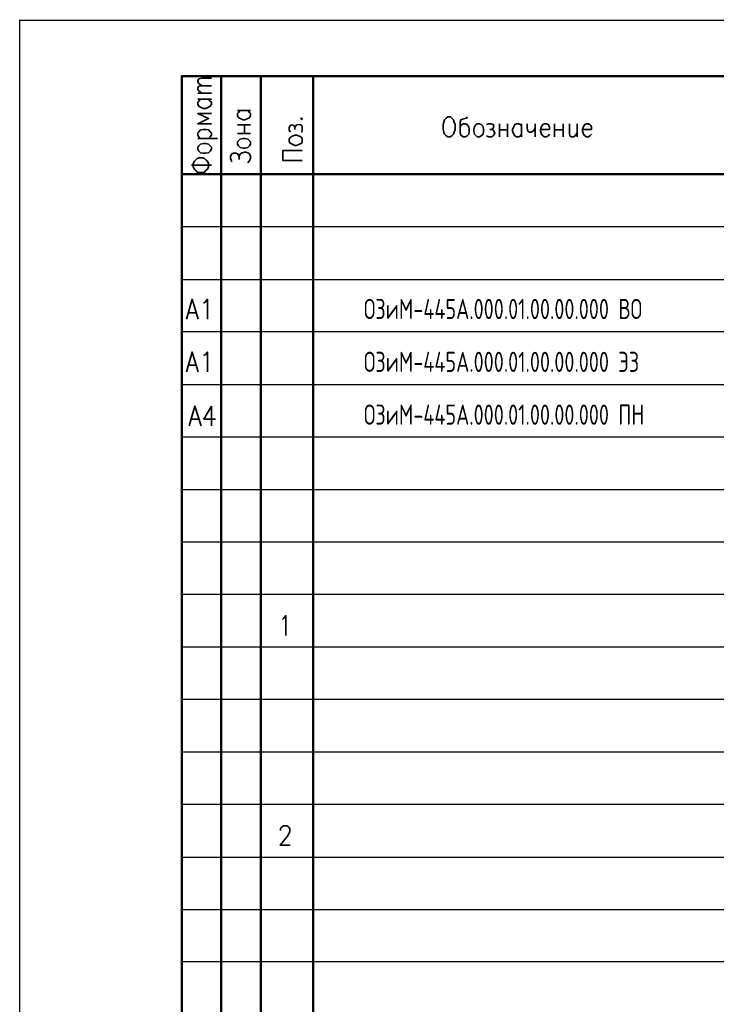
# Model space of a CAD drawing. Extents: x -410 to 10, y 10 to 307.
# Tile 7 of 9: x -410 to -306, y 160 to 307. Entities that reach past the tile are written whole.
import ezdxf

# ---------------------------------------------------------------- set-up
doc = ezdxf.new("R2010")
doc.units = 0
doc.layers.get('0').update_dxf_attribs({"lineweight": 25})
doc.styles.add('simplex', font='simplex.shx', dxfattribs={"width": 0.9})

msp = doc.modelspace()

# ---------------------------------------------------------------- linework, layer by layer
at = {"color": 7, "lineweight": 25}
msp.add_line((-410.17, 16.59), (-410.17, 307.26), dxfattribs=at)
for p, q in [((-410.17, 10.18), (-410.17, 307.18)), ((-410.17, 307.18), (9.83, 307.18))]:
    msp.add_line(p, q)
at = {"color": 7, "lineweight": 50, "flags": 128}
for points in [[(-386.02, 284.21), (-386.02, 298.86), (-386.02, 18.11)], [(-205, 18.11), (-205, 298.86), (-386.02, 298.86)], [(-380.18, 298.86), (-380.18, 72.89)], [(-374.25, 298.86), (-374.25, 72.89)], [(-366.46, 298.86), (-366.46, 72.89)], [(-386.02, 284.21), (-205, 284.21)]]:
    msp.add_lwpolyline(points, dxfattribs=at)
at = {"color": 7, "lineweight": 35, "flags": 128}
for points in [[(-383.05, 297.42), (-383.48, 297.76), (-383.65, 298.01), (-383.65, 298.18), (-383.48, 298.44), (-383.05, 298.52), (-381.61, 298.52)], [(-383.05, 296.32), (-383.48, 296.66), (-383.65, 296.83), (-383.65, 297.08), (-383.48, 297.34), (-383.05, 297.42), (-381.61, 297.42)], [(-383.65, 296.32), (-381.61, 296.32)], [(-382.04, 295.39), (-381.78, 295.14), (-381.61, 294.97), (-381.61, 294.63), (-381.78, 294.37), (-381.95, 294.29), (-382.04, 294.2), (-382.46, 294.03), (-382.8, 294.03), (-383.22, 294.2), (-383.48, 294.37), (-383.65, 294.63), (-383.65, 294.97), (-383.48, 295.14), (-383.22, 295.39)], [(-383.65, 295.39), (-381.61, 295.39)], [(-376.2, 293.7), (-375.94, 293.44), (-375.77, 293.27), (-375.77, 292.93), (-375.94, 292.68), (-376.03, 292.6), (-376.2, 292.51), (-376.62, 292.34), (-376.87, 292.34), (-377.3, 292.51), (-377.55, 292.68), (-377.72, 292.93), (-377.72, 293.27), (-377.55, 293.44), (-377.3, 293.7)], [(-377.72, 293.7), (-375.77, 293.7)], [(-381.61, 293.27), (-383.65, 293.27), (-382.04, 292.51), (-383.65, 291.75), (-381.61, 291.75)], [(-368.32, 292.51), (-368.15, 292.34), (-368.07, 292.51), (-368.15, 292.6), (-368.32, 292.51)], [(-346.39, 292.76), (-345.97, 292.76), (-345.8, 292.6), (-345.55, 292.34), (-345.46, 292), (-345.29, 291.66), (-345.29, 290.9), (-345.46, 290.48), (-345.55, 290.22), (-345.8, 289.97), (-345.97, 289.8), (-346.39, 289.8), (-346.65, 289.97), (-346.9, 290.22), (-346.99, 290.48), (-347.07, 290.9), (-347.07, 291.66), (-346.99, 292), (-346.9, 292.34), (-346.65, 292.6), (-346.39, 292.76)], [(-343.43, 292.76), (-343.6, 292.6), (-344.19, 292.43), (-344.45, 292.34), (-344.53, 292), (-344.53, 290.39), (-344.45, 290.06), (-344.28, 289.97), (-344.11, 289.8), (-343.77, 289.8), (-343.51, 289.97), (-343.26, 290.22), (-343.18, 290.65), (-343.18, 290.9), (-343.26, 291.33), (-343.43, 291.49), (-343.51, 291.66), (-343.77, 291.75), (-344.11, 291.75), (-344.28, 291.66), (-344.53, 291.33)], [(-383.22, 289.55), (-383.48, 289.8), (-383.65, 290.06), (-383.65, 290.39), (-383.48, 290.56), (-383.22, 290.82), (-382.8, 290.9), (-382.46, 290.9), (-382.04, 290.82), (-381.78, 290.56), (-381.61, 290.39), (-381.61, 290.06), (-381.78, 289.8), (-382.04, 289.55)], [(-377.72, 291.58), (-375.77, 291.58)], [(-376.7, 290.31), (-376.7, 291.58)], [(-369.85, 290.48), (-370.02, 290.82), (-370.02, 291.16), (-369.85, 291.49), (-369.59, 291.58), (-369.34, 291.49), (-369.17, 291.24), (-369.17, 290.9)], [(-369.17, 291.24), (-369, 291.49), (-368.91, 291.58), (-368.58, 291.66), (-368.32, 291.58), (-368.15, 291.49), (-368.07, 291.24), (-368.07, 290.82), (-368.15, 290.48)], [(-341.99, 291.75), (-341.65, 291.75), (-341.4, 291.66), (-341.14, 291.33), (-341.06, 290.9), (-341.06, 290.65), (-341.14, 290.22), (-341.4, 289.97), (-341.65, 289.8), (-341.99, 289.8), (-342.16, 289.97), (-342.41, 290.22), (-342.5, 290.65), (-342.5, 290.9), (-342.41, 291.33), (-342.16, 291.66), (-341.99, 291.75)], [(-340.64, 291.66), (-340.3, 291.75), (-339.96, 291.75), (-339.62, 291.66), (-339.54, 291.33), (-339.62, 291.07), (-339.87, 290.9), (-340.13, 290.9)], [(-339.87, 290.9), (-339.62, 290.82), (-339.54, 290.65), (-339.37, 290.39), (-339.54, 290.06), (-339.62, 289.97), (-339.87, 289.8), (-340.3, 289.8), (-340.64, 289.97)], [(-338.69, 291.75), (-338.69, 289.8)], [(-338.69, 290.82), (-337.5, 290.82)], [(-337.5, 291.75), (-337.5, 289.8)], [(-335.39, 290.22), (-335.56, 289.97), (-335.81, 289.8), (-336.15, 289.8), (-336.4, 289.97), (-336.49, 290.06), (-336.57, 290.22), (-336.74, 290.65), (-336.74, 290.9), (-336.57, 291.33), (-336.4, 291.66), (-336.15, 291.75), (-335.81, 291.75), (-335.56, 291.66), (-335.39, 291.33)], [(-335.39, 291.75), (-335.39, 289.8)], [(-334.54, 291.75), (-334.54, 291.07), (-334.46, 290.65), (-334.2, 290.48), (-333.95, 290.48), (-333.69, 290.65), (-333.35, 291.07)], [(-333.35, 291.75), (-333.35, 289.8)], [(-332.59, 290.9), (-331.24, 290.9), (-331.24, 291.24), (-331.32, 291.49), (-331.41, 291.66), (-331.66, 291.75), (-332, 291.75), (-332.25, 291.66), (-332.42, 291.33), (-332.59, 290.9), (-332.59, 290.65), (-332.42, 290.22), (-332.25, 289.97), (-332, 289.8), (-331.66, 289.8), (-331.41, 289.97), (-331.24, 290.22)], [(-330.48, 291.75), (-330.48, 289.8)], [(-330.48, 290.82), (-329.21, 290.82)], [(-329.21, 291.75), (-329.21, 289.8)], [(-328.27, 291.75), (-328.27, 290.39), (-328.19, 289.97), (-328.02, 289.8), (-327.68, 289.8), (-327.43, 289.97), (-327.09, 290.39)], [(-327.09, 291.75), (-327.09, 289.8)], [(-326.33, 290.9), (-324.97, 290.9), (-324.97, 291.24), (-325.06, 291.49), (-325.23, 291.66), (-325.4, 291.75), (-325.73, 291.75), (-325.99, 291.66), (-326.16, 291.33), (-326.33, 290.9), (-326.33, 290.65), (-326.16, 290.22), (-325.99, 289.97), (-325.73, 289.8), (-325.4, 289.8), (-325.23, 289.97), (-324.97, 290.22)], [(-383.65, 289.55), (-380.68, 289.55)], [(-377.72, 290.31), (-375.77, 290.31)], [(-377.72, 288.7), (-377.72, 289.04), (-377.55, 289.21), (-377.3, 289.46), (-376.87, 289.55), (-376.62, 289.55), (-376.2, 289.46), (-375.94, 289.21), (-375.77, 289.04), (-375.77, 288.7), (-375.94, 288.45), (-376.2, 288.19), (-376.62, 288.11), (-376.87, 288.11), (-377.3, 288.19), (-377.55, 288.45), (-377.72, 288.7)], [(-370.02, 289.12), (-370.02, 289.46), (-369.85, 289.72), (-369.59, 289.89), (-369.17, 290.06), (-368.91, 290.06), (-368.49, 289.89), (-368.15, 289.72), (-368.07, 289.46), (-368.07, 289.12), (-368.15, 288.87), (-368.49, 288.7), (-368.91, 288.53), (-369.17, 288.53), (-369.59, 288.7), (-369.85, 288.87), (-370.02, 289.12)], [(-383.65, 287.94), (-383.65, 288.28), (-383.48, 288.45), (-383.22, 288.7), (-382.8, 288.79), (-382.46, 288.79), (-382.04, 288.7), (-381.78, 288.45), (-381.61, 288.28), (-381.61, 287.94), (-381.78, 287.68), (-382.04, 287.43), (-382.46, 287.35), (-382.8, 287.35), (-383.22, 287.43), (-383.48, 287.68), (-383.65, 287.94)], [(-368.07, 286.25), (-370.95, 286.25), (-370.95, 287.77), (-368.07, 287.77)], [(-384.32, 285.31), (-384.32, 285.82), (-384.15, 286.16), (-383.99, 286.33), (-383.73, 286.58), (-383.48, 286.67), (-382.88, 286.67), (-382.63, 286.58), (-382.38, 286.33), (-382.21, 286.16), (-382.04, 285.82), (-382.04, 285.31), (-382.21, 284.98), (-382.38, 284.81), (-382.63, 284.55), (-382.88, 284.47), (-383.48, 284.47), (-383.73, 284.55), (-383.99, 284.81), (-384.15, 284.98), (-384.32, 285.31)], [(-378.57, 286.08), (-378.74, 286.58), (-378.74, 286.92), (-378.57, 287.26), (-378.31, 287.35), (-377.97, 287.35), (-377.72, 287.26), (-377.47, 286.92), (-377.3, 287.26), (-377.04, 287.43), (-376.7, 287.52), (-376.45, 287.52), (-376.2, 287.43), (-375.94, 287.26), (-375.77, 286.92), (-375.77, 286.58), (-375.94, 286.25), (-376.2, 285.91)], [(-377.47, 286.92), (-377.47, 286.41)], [(-384.58, 285.57), (-381.61, 285.57)], [(-385.34, 262.62), (-384.49, 265.59), (-383.56, 262.62)], [(-382.8, 264.99), (-382.55, 265.16), (-382.21, 265.59), (-382.21, 262.62)], [(-385, 263.55), (-383.9, 263.55)], [(-385.34, 254.75), (-384.49, 257.71), (-383.56, 254.75)], [(-382.8, 257.2), (-382.55, 257.29), (-382.21, 257.71), (-382.21, 254.75)], [(-385, 255.77), (-383.9, 255.77)], [(-384.92, 246.71), (-384.07, 249.67), (-383.14, 246.71)], [(-381.61, 249.67), (-382.72, 247.72), (-381.02, 247.72)], [(-381.61, 249.67), (-381.61, 246.71)], [(-384.58, 247.72), (-383.48, 247.72)], [(-371.03, 217.83), (-370.86, 218), (-370.52, 218.43), (-370.52, 215.46)], [(-371.29, 186.42), (-371.29, 186.59), (-371.2, 186.85), (-371.03, 187.02), (-370.86, 187.1), (-370.35, 187.1), (-370.18, 187.02), (-370.02, 186.85), (-369.93, 186.59), (-369.93, 186.25), (-370.02, 186), (-370.27, 185.58), (-371.37, 184.22), (-369.85, 184.22)]]:
    msp.add_lwpolyline(points, dxfattribs=at)
at = {"color": 7, "lineweight": 25, "flags": 128}
for points in [[(-386.02, 276.42), (-205, 276.42)], [(-386.02, 268.55), (-205, 268.55)], [(-386.02, 260.76), (-205, 260.76)], [(-386.02, 252.89), (-205, 252.89)], [(-386.02, 245.1), (-205, 245.1)], [(-386.02, 237.22), (-205, 237.22)], [(-386.02, 229.43), (-205, 229.43)], [(-386.02, 221.64), (-205, 221.64)], [(-386.02, 213.77), (-226.59, 213.77)], [(-386.02, 205.98), (-226.59, 205.98)], [(-386.02, 198.11), (-226.59, 198.11)], [(-386.02, 190.32), (-205, 190.32)], [(-386.02, 182.44), (-226.59, 182.44)], [(-386.02, 174.65), (-226.59, 174.65)], [(-386.02, 166.87), (-226.59, 166.87)]]:
    msp.add_lwpolyline(points, dxfattribs=at)

# ---------------------------------------------------------------- texts
at = {"color": 0, "lineweight": 35, "style": 'simplex', "width": 0.7}
for s, p in [('ОЗиМ-445А.000.01.00.00.000 ВО', (-358.89, 262.64)), ('ОЗиМ-445А.000.01.00.00.000 Э3', (-358.89, 254.76)), ('ОЗиМ-445А.000.01.00.00.000 ПН', (-358.89, 246.89))]:
    msp.add_text(s, height=3, dxfattribs=at).set_placement(p)

doc.saveas('drawing.dxf')
